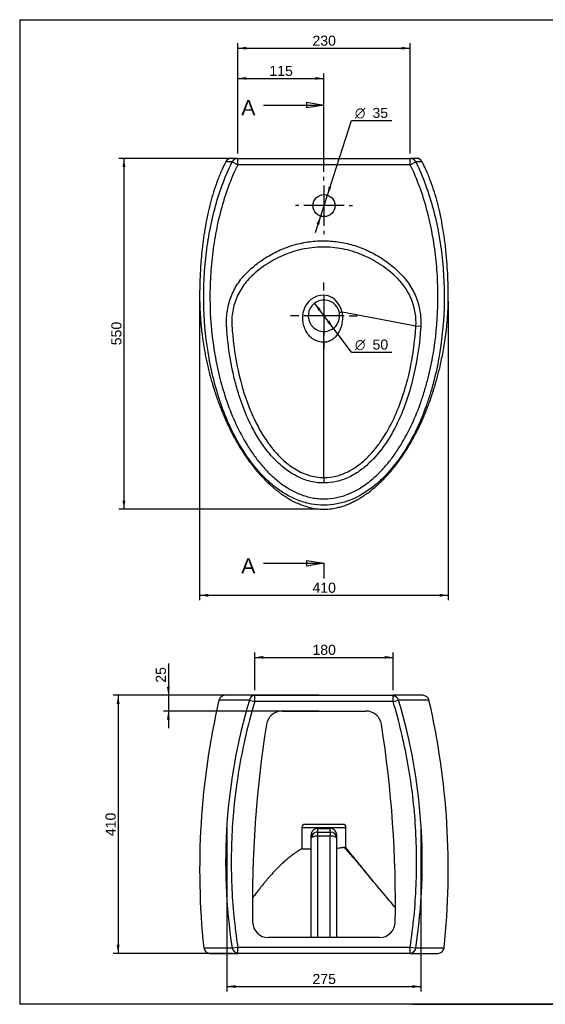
# Model space of a CAD drawing. Header units: millimetres. Extents: x 11 to 285, y 7 to 203.
# Tile 1 of 3: x 11 to 115, y 7 to 203. Entities that reach past the tile are written whole.
import ezdxf
from ezdxf.enums import TextEntityAlignment as Align
from ezdxf.lldxf.tags import DXFTag

# ---------------------------------------------------------------- set-up
doc = ezdxf.new("R2010")
doc.units = ezdxf.units.MM
for name, color, linetype in [('1', 7, 'Continuous'), ('BIDET_A_TERRA_MO', 7, 'Continuous'), ('Default', 7, 'Continuous'), ('Predefinito', 7, 'Continuous')]:
    doc.layers.add(name, color=color, linetype=linetype)
doc.styles.add('SEACAD_arial_ttf', font='arial.ttf')
doc.styles.add('SEACAD_semeca1_ttf', font='semeca1.ttf')
tags = doc.linetypes.add('CENTER2', pattern=[28.575, 19.05, -3.175, 3.175, -3.175]).pattern_tags.tags
tags[10:11] = [DXFTag(74, 4), DXFTag(75, 0), DXFTag(340, '0'), DXFTag(46, 0.0), DXFTag(50, 0.0), DXFTag(44, 0.0), DXFTag(45, 0.0)]
tags[8:9] = [DXFTag(74, 4), DXFTag(75, 0), DXFTag(340, '0'), DXFTag(46, 0.0), DXFTag(50, 0.0), DXFTag(44, 0.0), DXFTag(45, 0.0)]
tags[6:7] = [DXFTag(74, 4), DXFTag(75, 0), DXFTag(340, '0'), DXFTag(46, 0.0), DXFTag(50, 0.0), DXFTag(44, 0.0), DXFTag(45, 0.0)]
tags[4:5] = [DXFTag(74, 4), DXFTag(75, 0), DXFTag(340, '0'), DXFTag(46, 0.0), DXFTag(50, 0.0), DXFTag(44, 0.0), DXFTag(45, 0.0)]
doc.dimstyles.new('ISO_PALLINATURA', dxfattribs={"dimtxt": 2, "dimasz": 1.7, "dimexe": 1, "dimexo": 1, "dimgap": 1, "dimtad": 1, "dimdec": 0, "dimlfac": 8, "dimtxsty": 'SEACAD_arial_ttf', "dimblk1": '_SE_FILLED', "dimblk2": '_SE_FILLED', "dimsah": 1, "dimcen": 1, "dimadec": 0, "dimazin": 0, "dimtfac": 1, "dimtdec": 0, "dimtmove": 0, "dimatfit": 3, "dimfxl": 1, "dimtolj": 1, "dimarcsym": 0})

# ---------------------------------------------------------------- blocks, each defined once
blk = doc.blocks.new('SEANNOT_GROUP')
at = {"layer": 'Default', "color": 7, "linetype": 'CENTER2'}
for p, q in [((71.25, 170.92), (71.25, 171.61)), ((71.25, 169.92), (71.25, 161.92)), ((66.25, 165.92), (65.57, 165.92)), ((75.25, 165.92), (67.25, 165.92)), ((76.25, 165.92), (76.94, 165.92)), ((71.25, 160.92), (71.25, 160.23))]:
    blk.add_line(p, q, dxfattribs=at)
blk = doc.blocks.new('SEANNOT_GROUP1')
at = {"layer": 'Default', "color": 7, "linetype": 'CENTER2'}
for p, q in [((71.24, 149.04), (71.24, 150.67)), ((71.24, 148.04), (71.24, 140.04)), ((66.24, 144.04), (64.62, 144.04)), ((75.24, 144.04), (67.24, 144.04)), ((76.24, 144.04), (77.87, 144.04)), ((71.24, 139.04), (71.24, 137.42))]:
    blk.add_line(p, q, dxfattribs=at)
blk = doc.blocks.new('SE')
at = {"layer": 'BIDET_A_TERRA_MO', "color": 7, "linetype": 'Continuous'}
for p, q in [((54.13, 175.29), (52.84, 175.29)), ((53.02, 174.59), (54.13, 174.04)), ((54.13, 175.29), (88.36, 175.29)), ((54.13, 174.04), (54.13, 175.29)), ((89.64, 175.29), (88.36, 175.29)), ((88.36, 174.04), (88.36, 175.29)), ((88.36, 174.04), (89.47, 174.59)), ((88.36, 174.04), (54.13, 174.04)), ((89.5, 141.99), (74.83, 144.77)), ((74.83, 144.77), (74.83, 144.77)), ((74.83, 144.77), (74.83, 144.77)), ((71.24, 138.77), (71.24, 140.92)), ((90.45, 141.93), (89.5, 141.99)), ((71.24, 111.9), (71.24, 138.77)), ((71.24, 111.9), (71.24, 110.83))]:
    blk.add_line(p, q, dxfattribs=at)
blk.add_circle((71.25, 165.92), 2.19, dxfattribs=at)
for centre, radius, start, end in [((52.84, 174.04), 1.25, 90.0191, 153.0211), ((89.64, 174.04), 1.25, 26.9371, 89.9809), ((77.24, 142.69), 12.28, 356.7437, 45.6805), ((71.27, 143.92), 4.22, 90.401, 165.6733), ((71.24, 144.04), 3.12, 11.3828, 270), ((71.01, 144.51), 3.64, 34.4146, 86.3109), ((70.53, 143.9), 4.38, 11.4494, 37.4174), ((78.7, 125.22), 19.93, 101.2039, 102.7338), ((71.24, 144.04), 3.12, 270, 11.3828)]:
    blk.add_arc(centre, radius, start, end, dxfattribs=at)
for centre, major_axis, ratio, start_param, end_param in [((54.13, 174.04), (0, -1.25), 0.98847, 3.141593, 4.259219), ((88.36, 174.04), (0, 1.24), 1, -1.113045, 0)]:
    blk.add_ellipse(centre, major_axis=major_axis, ratio=ratio, start_param=start_param, end_param=end_param, dxfattribs=at)
for points, knots in [([(51.75, 174.6), (51.49, 174.09), (50.96, 173.04), (50.18, 171.13), (49.47, 169.11), (48.84, 167.02), (48.29, 164.81), (47.8, 162.47), (47.41, 160.13), (47.12, 157.91), (46.91, 155.85), (46.76, 153.92), (46.66, 152.14), (46.6, 150.51), (46.57, 149.06), (46.57, 147.88), (46.57, 146.94), (46.59, 146.19), (46.62, 145.49), (46.65, 144.79), (46.7, 143.97), (46.77, 142.95), (46.89, 141.7), (47.03, 140.44), (47.19, 139.27), (47.36, 138.21), (47.54, 137.13), (47.75, 136.01), (47.99, 134.86), (48.26, 133.69), (48.54, 132.57), (48.81, 131.52), (49.08, 130.6), (49.32, 129.8), (49.53, 129.12), (49.71, 128.57), (49.86, 128.12), (49.99, 127.74), (50.12, 127.36), (50.29, 126.9), (50.5, 126.32), (50.78, 125.61), (51.12, 124.75), (51.51, 123.81), (51.95, 122.84), (52.41, 121.86), (52.91, 120.85), (53.46, 119.8), (54.13, 118.61), (54.9, 117.33), (55.76, 116.03), (56.62, 114.83), (57.46, 113.76), (58.26, 112.81), (59.03, 111.97), (59.74, 111.24), (60.36, 110.65), (60.89, 110.18), (61.33, 109.8), (61.69, 109.5), (61.96, 109.29), (62.17, 109.13), (62.39, 108.96), (62.67, 108.75), (63.08, 108.46), (63.59, 108.12), (64.23, 107.72), (65.04, 107.26), (66.04, 106.77), (67.22, 106.31), (68.47, 105.94), (69.78, 105.69), (71.11, 105.6), (72.43, 105.66), (73.6, 105.85), (74.6, 106.1), (75.45, 106.38), (76.27, 106.71), (77.07, 107.08), (77.84, 107.48), (78.56, 107.91), (79.21, 108.33), (79.75, 108.7), (80.17, 109.01), (80.51, 109.27), (80.81, 109.51), (81.14, 109.78), (81.54, 110.12), (82.01, 110.54), (82.54, 111.04), (83.14, 111.64), (83.81, 112.34), (84.52, 113.15), (85.38, 114.2), (86.45, 115.62), (87.66, 117.42), (88.83, 119.41), (89.88, 121.42), (90.65, 123.07), (91.19, 124.31), (91.52, 125.12), (91.8, 125.83), (92.03, 126.44), (92.22, 126.95), (92.36, 127.36), (92.47, 127.66), (92.55, 127.89), (92.61, 128.08), (92.68, 128.27), (92.75, 128.49), (92.84, 128.75), (92.95, 129.09), (93.08, 129.52), (93.26, 130.1), (93.48, 130.85), (93.74, 131.76), (94.02, 132.83), (94.31, 134.04), (94.61, 135.4), (94.91, 136.91), (95.19, 138.58), (95.45, 140.4), (95.67, 142.35), (95.83, 144.42), (95.92, 146.59), (95.92, 148.85), (95.86, 151.24), (95.74, 153.82), (95.51, 156.59), (95.17, 159.52), (94.72, 162.31), (94.2, 164.83), (93.65, 167.02), (93.03, 169.1), (92.31, 171.14), (91.53, 173.06), (91, 174.1), (90.75, 174.6)], [0, 0, 0, 0, 0.009633, 0.023485, 0.036826, 0.049701, 0.063512, 0.079011, 0.093726, 0.107425, 0.120166, 0.132058, 0.143061, 0.153139, 0.162186, 0.169902, 0.175028, 0.179583, 0.183766, 0.188049, 0.192574, 0.19902, 0.207136, 0.215872, 0.222653, 0.229163, 0.235961, 0.243046, 0.250407, 0.257984, 0.265379, 0.272111, 0.278138, 0.283377, 0.287828, 0.291494, 0.294344, 0.296741, 0.299143, 0.302028, 0.30588, 0.310658, 0.316354, 0.322958, 0.329629, 0.336056, 0.342999, 0.350437, 0.358174, 0.368222, 0.378043, 0.387074, 0.395395, 0.403048, 0.410073, 0.416512, 0.421927, 0.426306, 0.430132, 0.433197, 0.435485, 0.436885, 0.438626, 0.440994, 0.444099, 0.448644, 0.453361, 0.459107, 0.466716, 0.474651, 0.482906, 0.491247, 0.499405, 0.50746, 0.515572, 0.521182, 0.526739, 0.532383, 0.53812, 0.543769, 0.549273, 0.554559, 0.558915, 0.562323, 0.565051, 0.56746, 0.570136, 0.573391, 0.577312, 0.581887, 0.587145, 0.593116, 0.599824, 0.607052, 0.618255, 0.632719, 0.646953, 0.660901, 0.674516, 0.680774, 0.686133, 0.690882, 0.694967, 0.698384, 0.701084, 0.703062, 0.704473, 0.705645, 0.706891, 0.708258, 0.709976, 0.712146, 0.714958, 0.718525, 0.723514, 0.729413, 0.736218, 0.743914, 0.752493, 0.762049, 0.772553, 0.7839, 0.796042, 0.808926, 0.822252, 0.836222, 0.850844, 0.866446, 0.884115, 0.902312, 0.921014, 0.936649, 0.949705, 0.963012, 0.976593, 0.990508, 1, 1, 1, 1]), ([(89.47, 174.59), (90.21, 173.09), (90.85, 171.57), (91.99, 168.46), (92.48, 166.88), (93.34, 163.67), (93.7, 162.04), (94.3, 158.77), (94.53, 157.12), (94.88, 153.82), (95, 152.16), (95.13, 148.84), (95.13, 147.18), (94.97, 142.2), (94.63, 138.92), (93.76, 134.04), (93.4, 132.43), (92.77, 130.02), (92.54, 129.21), (92.05, 127.62), (91.79, 126.84), (90.95, 124.5), (90.32, 122.98), (88.9, 120), (88.1, 118.55), (86.75, 116.44), (86.28, 115.75), (85.28, 114.42), (84.76, 113.77), (83.66, 112.53), (83.09, 111.93), (82.18, 111.08), (81.87, 110.81), (81.22, 110.27), (80.89, 110.01), (79.22, 108.76), (77.78, 107.93), (75.41, 107.05), (74.61, 106.82), (72.96, 106.51), (72.12, 106.42), (70.43, 106.42), (69.59, 106.5), (67.95, 106.8), (67.15, 107.02), (65.98, 107.46), (65.59, 107.62), (64.82, 107.97), (64.45, 108.16), (63.36, 108.76), (62.66, 109.22), (61.32, 110.2), (60.68, 110.74), (59.45, 111.88), (58.87, 112.48), (57.22, 114.34), (56.22, 115.68), (54.42, 118.49), (53.62, 119.95), (52.19, 122.93), (51.55, 124.46), (50.43, 127.58), (49.94, 129.18), (49.09, 132.4), (48.74, 134.01), (47.86, 138.89), (47.52, 142.17), (47.36, 147.15), (47.36, 148.82), (47.48, 152.14), (47.6, 153.79), (47.95, 157.08), (48.19, 158.73), (48.78, 161.99), (49.14, 163.63), (50, 166.85), (50.49, 168.44), (51.63, 171.56), (52.28, 173.09), (53.02, 174.59)], [0, 0, 0, 0, 0.03125, 0.03125, 0.0625, 0.0625, 0.09375, 0.09375, 0.125, 0.125, 0.15625, 0.15625, 0.1875, 0.1875, 0.25, 0.25, 0.28125, 0.28125, 0.296875, 0.296875, 0.3125, 0.3125, 0.34375, 0.34375, 0.375, 0.375, 0.390625, 0.390625, 0.40625, 0.40625, 0.421875, 0.421875, 0.429688, 0.429688, 0.4375, 0.4375, 0.46875, 0.46875, 0.484375, 0.484375, 0.5, 0.5, 0.515625, 0.515625, 0.53125, 0.53125, 0.539063, 0.539063, 0.546875, 0.546875, 0.5625, 0.5625, 0.578125, 0.578125, 0.59375, 0.59375, 0.625, 0.625, 0.65625, 0.65625, 0.6875, 0.6875, 0.71875, 0.71875, 0.75, 0.75, 0.8125, 0.8125, 0.84375, 0.84375, 0.875, 0.875, 0.90625, 0.90625, 0.9375, 0.9375, 0.96875, 0.96875, 1, 1, 1, 1]), ([(53.02, 174.59), (52.7, 174.59), (52.45, 174.6), (52.05, 174.6), (51.91, 174.6), (51.77, 174.6), (51.74, 174.61), (51.73, 174.61)], [0, 0, 0, 0, 0.125, 0.125, 0.25, 0.25, 0.3273696, 0.3273696, 0.3273696, 0.3273696]), ([(90.76, 174.61), (90.76, 174.61), (90.73, 174.61), (90.58, 174.6), (90.44, 174.6), (90.04, 174.6), (89.78, 174.59), (89.47, 174.59)], [0.6591395, 0.6591395, 0.6591395, 0.6591395, 0.75, 0.75, 0.875, 0.875, 1, 1, 1, 1]), ([(54.13, 174.04), (53.41, 172.59), (52.79, 171.11), (51.68, 168.09), (51.2, 166.56), (50.37, 163.45), (50.02, 161.86), (49.44, 158.7), (49.21, 157.11), (48.86, 153.91), (48.74, 152.31), (48.61, 149.1), (48.6, 147.48), (48.73, 142.65), (49.05, 139.47), (49.86, 134.74), (50.19, 133.17), (50.98, 130.05), (51.45, 128.5), (52.51, 125.46), (53.1, 123.97), (54.45, 121.06), (55.2, 119.64), (56.48, 117.57), (56.93, 116.9), (57.88, 115.59), (58.37, 114.95), (59.42, 113.73), (59.96, 113.14), (61.13, 112.01), (61.74, 111.48), (63.02, 110.49), (63.68, 110.03), (64.73, 109.43), (65.08, 109.24), (65.81, 108.88), (66.19, 108.72), (67.32, 108.28), (68.1, 108.05), (69.29, 107.82), (69.69, 107.76), (70.5, 107.68), (70.91, 107.66), (72.13, 107.67), (72.94, 107.76), (74.12, 108), (74.51, 108.1), (75.29, 108.33), (75.67, 108.47), (77.56, 109.22), (78.93, 110.06), (80.85, 111.56), (81.46, 112.1), (82.61, 113.23), (83.15, 113.82), (84.19, 115.04), (84.68, 115.68), (85.62, 116.99), (86.07, 117.67), (87.33, 119.73), (88.08, 121.14), (89.42, 124.05), (90.01, 125.53), (90.8, 127.8), (91.04, 128.57), (91.5, 130.11), (91.72, 130.89), (92.31, 133.23), (92.64, 134.8), (93.45, 139.53), (93.76, 142.71), (93.89, 147.53), (93.88, 149.14), (93.74, 152.35), (93.63, 153.95), (93.28, 157.14), (93.04, 158.73), (92.46, 161.89), (92.11, 163.46), (91.28, 166.57), (90.8, 168.1), (89.7, 171.11), (89.07, 172.59), (88.36, 174.04)], [0, 0, 0, 0, 0.03125, 0.03125, 0.0625, 0.0625, 0.09375, 0.09375, 0.125, 0.125, 0.15625, 0.15625, 0.1875, 0.1875, 0.25, 0.25, 0.28125, 0.28125, 0.3125, 0.3125, 0.34375, 0.34375, 0.375, 0.375, 0.390625, 0.390625, 0.40625, 0.40625, 0.421875, 0.421875, 0.4375, 0.4375, 0.453125, 0.453125, 0.460938, 0.460938, 0.46875, 0.46875, 0.484375, 0.484375, 0.492188, 0.492188, 0.5, 0.5, 0.515625, 0.515625, 0.523438, 0.523438, 0.53125, 0.53125, 0.5625, 0.5625, 0.578125, 0.578125, 0.59375, 0.59375, 0.609375, 0.609375, 0.625, 0.625, 0.65625, 0.65625, 0.6875, 0.6875, 0.703125, 0.703125, 0.71875, 0.71875, 0.75, 0.75, 0.8125, 0.8125, 0.84375, 0.84375, 0.875, 0.875, 0.90625, 0.90625, 0.9375, 0.9375, 0.96875, 0.96875, 1, 1, 1, 1]), ([(71.24, 110.83), (70.21, 110.83), (69.21, 110.97), (67.74, 111.38), (67.25, 111.55), (66.3, 111.94), (65.85, 112.17), (64.96, 112.66), (64.52, 112.93), (63.68, 113.52), (63.28, 113.84), (62.11, 114.82), (61.4, 115.54), (60.4, 116.68), (60.08, 117.08), (59.46, 117.89), (59.16, 118.3), (58.3, 119.57), (57.78, 120.44), (56.34, 123.1), (55.53, 124.95), (54.52, 127.83), (54.21, 128.8), (53.66, 130.75), (53.41, 131.73), (52.76, 134.69), (52.43, 136.68), (52.09, 139.7), (52, 140.71), (51.92, 141.97), (51.9, 142.23), (51.89, 142.74), (51.89, 142.99), (51.91, 143.74), (51.95, 144.24), (52.08, 145.24), (52.18, 145.73), (52.43, 146.71), (52.58, 147.2), (53.11, 148.61), (53.56, 149.51), (54.39, 150.78), (54.69, 151.19), (55.33, 151.98), (55.68, 152.35), (56.77, 153.41), (57.54, 154.06), (59.15, 155.26), (59.99, 155.8), (61.32, 156.52), (61.78, 156.75), (62.7, 157.18), (63.16, 157.37), (64.57, 157.9), (65.53, 158.19), (67, 158.52), (67.5, 158.62), (68.5, 158.77), (69, 158.83), (70.52, 158.95), (71.54, 158.95), (73.56, 158.82), (74.55, 158.67), (76.02, 158.35), (76.51, 158.23), (77.48, 157.94), (77.96, 157.78), (79.38, 157.25), (80.3, 156.83), (82.06, 155.87), (82.91, 155.34), (84.55, 154.14), (85.33, 153.48), (86.42, 152.43), (86.78, 152.07), (87.44, 151.31), (87.75, 150.91), (88.32, 150.09), (88.59, 149.66), (89.07, 148.78), (89.28, 148.32), (89.86, 146.91), (90.13, 145.95), (90.46, 143.97), (90.52, 142.95), (90.45, 141.93)], [0, 0, 0, 0, 0.03125, 0.03125, 0.046875, 0.046875, 0.0625, 0.0625, 0.078125, 0.078125, 0.09375, 0.09375, 0.125, 0.125, 0.140625, 0.140625, 0.15625, 0.15625, 0.1875, 0.1875, 0.25, 0.25, 0.28125, 0.28125, 0.3125, 0.3125, 0.375, 0.375, 0.40625, 0.40625, 0.414062, 0.414062, 0.421875, 0.421875, 0.4375, 0.4375, 0.453125, 0.453125, 0.46875, 0.46875, 0.5, 0.5, 0.515625, 0.515625, 0.53125, 0.53125, 0.5625, 0.5625, 0.59375, 0.59375, 0.609375, 0.609375, 0.625, 0.625, 0.65625, 0.65625, 0.671875, 0.671875, 0.6875, 0.6875, 0.71875, 0.71875, 0.75, 0.75, 0.765625, 0.765625, 0.78125, 0.78125, 0.8125, 0.8125, 0.84375, 0.84375, 0.875, 0.875, 0.890625, 0.890625, 0.90625, 0.90625, 0.921875, 0.921875, 0.9375, 0.9375, 0.96875, 0.96875, 1, 1, 1, 1]), ([(85.82, 151.47), (85.34, 151.95), (84.84, 152.4), (83.81, 153.25), (83.27, 153.66), (81.6, 154.79), (80.44, 155.44), (78.61, 156.24), (77.98, 156.48), (76.7, 156.9), (76.06, 157.08), (74.1, 157.51), (72.78, 157.67), (70.76, 157.7), (70.08, 157.67), (68.74, 157.55), (68.07, 157.46), (66.1, 157.09), (64.83, 156.71), (62.97, 155.96), (62.36, 155.68), (61.16, 155.06), (60.58, 154.73), (58.9, 153.64), (57.85, 152.82), (56.88, 151.89)], [0, 0, 0, 0, 0.0625, 0.0625, 0.125, 0.125, 0.25, 0.25, 0.3125, 0.3125, 0.375, 0.375, 0.5, 0.5, 0.5625, 0.5625, 0.625, 0.625, 0.75, 0.75, 0.8125, 0.8125, 0.875, 0.875, 1, 1, 1, 1]), ([(56.88, 151.89), (56.5, 151.54), (56.15, 151.16), (55.5, 150.38), (55.19, 149.96), (54.37, 148.68), (53.93, 147.76), (53.44, 146.31), (53.3, 145.82), (53.1, 144.82), (53.03, 144.32), (52.95, 143.31), (52.94, 142.8), (52.98, 142.03), (52.99, 141.78), (53.03, 141.27), (53.05, 141.01), (53.24, 138.71), (53.51, 136.69), (54.27, 132.68), (54.75, 130.7), (55.68, 127.76), (56.03, 126.79), (56.78, 124.89), (57.19, 123.95), (58.09, 122.12), (58.58, 121.23), (59.39, 119.92), (59.67, 119.49), (60.26, 118.64), (60.56, 118.23), (61.52, 117.02), (62.21, 116.26), (63.33, 115.21), (63.72, 114.87), (64.54, 114.24), (64.96, 113.94), (65.84, 113.4), (66.29, 113.15), (67.22, 112.71), (67.71, 112.52), (69.19, 112.06), (70.2, 111.9), (71.24, 111.9)], [0, 0, 0, 0, 0.03125, 0.03125, 0.0625, 0.0625, 0.125, 0.125, 0.15625, 0.15625, 0.1875, 0.1875, 0.21875, 0.21875, 0.234375, 0.234375, 0.25, 0.25, 0.375, 0.375, 0.5, 0.5, 0.5625, 0.5625, 0.625, 0.625, 0.6875, 0.6875, 0.71875, 0.71875, 0.75, 0.75, 0.8125, 0.8125, 0.84375, 0.84375, 0.875, 0.875, 0.90625, 0.90625, 0.9375, 0.9375, 1, 1, 1, 1]), ([(71.24, 138.77), (71.07, 138.77), (70.89, 138.79), (70.54, 138.83), (70.37, 138.87), (70.02, 138.96), (69.85, 139.02), (69.53, 139.17), (69.37, 139.25), (68.92, 139.52), (68.64, 139.75), (68.15, 140.26), (67.95, 140.54), (67.59, 141.15), (67.45, 141.48), (67.23, 142.15), (67.15, 142.5), (67.06, 143.2), (67.04, 143.55), (67.06, 144.09), (67.07, 144.26), (67.11, 144.53), (67.12, 144.62), (67.15, 144.79), (67.17, 144.88), (67.19, 144.97)], [0, 0, 0, 0, 0.0625, 0.0625, 0.125, 0.125, 0.1875, 0.1875, 0.25, 0.25, 0.375, 0.375, 0.5, 0.5, 0.625, 0.625, 0.75, 0.75, 0.875, 0.875, 0.9375, 0.9375, 0.96875, 0.96875, 1, 1, 1, 1]), ([(74.83, 144.77), (74.88, 144.45), (74.91, 144.12), (74.92, 143.46), (74.9, 143.13), (74.81, 142.48), (74.74, 142.16), (74.55, 141.53), (74.43, 141.23), (74.13, 140.64), (73.96, 140.37), (73.55, 139.86), (73.32, 139.63), (72.93, 139.33), (72.8, 139.24), (72.51, 139.08), (72.36, 139.01), (72.06, 138.9), (71.9, 138.85), (71.58, 138.79), (71.41, 138.77), (71.24, 138.77)], [0, 0, 0, 0, 0.125, 0.125, 0.25, 0.25, 0.375, 0.375, 0.5, 0.5, 0.625, 0.625, 0.75, 0.75, 0.8125, 0.8125, 0.875, 0.875, 0.9375, 0.9375, 1, 1, 1, 1]), ([(71.24, 111.9), (72.05, 111.9), (72.84, 112), (74.02, 112.28), (74.4, 112.4), (75.15, 112.68), (75.52, 112.83), (76.23, 113.18), (76.58, 113.37), (77.27, 113.78), (77.61, 114.01), (78.57, 114.71), (79.17, 115.22), (80.3, 116.32), (80.83, 116.9), (81.83, 118.12), (82.31, 118.76), (83.64, 120.75), (84.41, 122.13), (85.76, 125), (86.35, 126.49), (87.36, 129.51), (87.79, 131.04), (88.5, 134.13), (88.79, 135.69), (89.13, 138.04), (89.22, 138.83), (89.34, 140.01), (89.38, 140.41), (89.44, 141.2), (89.47, 141.59), (89.5, 141.99)], [0, 0, 0, 0, 0.0625, 0.0625, 0.09375, 0.09375, 0.125, 0.125, 0.15625, 0.15625, 0.1875, 0.1875, 0.25, 0.25, 0.3125, 0.3125, 0.375, 0.375, 0.5, 0.5, 0.625, 0.625, 0.75, 0.75, 0.875, 0.875, 0.9375, 0.9375, 0.96875, 0.96875, 1, 1, 1, 1]), ([(90.45, 141.93), (90.25, 138.62), (89.79, 135.37), (88.68, 130.57), (88.24, 128.99), (87.18, 125.86), (86.56, 124.31), (85.14, 121.32), (84.32, 119.88), (82.44, 117.13), (81.38, 115.86), (79.58, 114.18), (78.95, 113.65), (77.92, 112.94), (77.56, 112.71), (76.84, 112.29), (76.47, 112.1), (75.72, 111.75), (75.33, 111.6), (74.55, 111.32), (74.14, 111.21), (72.92, 110.92), (72.09, 110.83), (71.24, 110.83)], [0, 0, 0, 0, 0.25, 0.25, 0.375, 0.375, 0.5, 0.5, 0.625, 0.625, 0.75, 0.75, 0.8125, 0.8125, 0.84375, 0.84375, 0.875, 0.875, 0.90625, 0.90625, 0.9375, 0.9375, 1, 1, 1, 1])]:
    blk.add_open_spline(points, degree=3, knots=knots, dxfattribs=at)
for points in [[(51.73, 174.61), (51.73, 174.61), (51.73, 174.61), (51.73, 174.61)], [(90.76, 174.61), (90.76, 174.61), (90.76, 174.61), (90.76, 174.61)]]:
    blk.add_open_spline(points, degree=3, dxfattribs=at)
blk = doc.blocks.new('SE2')
at = {"color": 7, "linetype": 'Continuous', "style": 'SEACAD_arial_ttf'}
blk.add_text('A', height=3, dxfattribs=at).set_placement((54.84, 186.87), align=Align.TOP_LEFT)
blk = doc.blocks.new('SE3')
at = {"color": 7, "linetype": 'Continuous', "style": 'SEACAD_arial_ttf'}
blk.add_text('A', height=3, dxfattribs=at).set_placement((54.84, 95.88), align=Align.TOP_LEFT)
blk = doc.blocks.new('SE4')
at = {"color": 7, "linetype": 'Continuous'}
for points in [[(59.24, 185.87), (71.24, 185.87)], [(67.84, 185.31), (67.84, 186.44), (71.24, 185.87), (67.84, 185.31)]]:
    blk.add_lwpolyline(points, dxfattribs=at)
blk = doc.blocks.new('SE5')
at = {"color": 7, "linetype": 'Continuous'}
for points in [[(59.24, 94.88), (71.24, 94.88)], [(67.84, 94.31), (67.84, 95.45), (71.24, 94.88), (67.84, 94.31)]]:
    blk.add_lwpolyline(points, dxfattribs=at)
blk = doc.blocks.new('SE1')
at = {"layer": 'Default', "color": 7, "linetype": 'CENTER2'}
for p, q in [((71.24, 185.87), (71.24, 188.87)), ((71.24, 94.88), (71.24, 91.88))]:
    blk.add_line(p, q, dxfattribs=at)
at = {"layer": 'Default', "color": 7, "linetype": 'CENTER2', "const_width": 0.00035}
blk.add_lwpolyline([(71.24, 185.87), (71.24, 94.88)], dxfattribs=at)
at = {"layer": 'Default'}
for name in ['SE2', 'SE4', 'SE3', 'SE5']:
    blk.add_blockref(name, (0, 0), dxfattribs=at)
blk = doc.blocks.new('DMBLK1')
at = {"layer": 'Default', "linetype": 'Continuous'}
for points in [[(31.26, 173.59), (31.82, 173.59), (31.54, 175.29)], [(31.26, 107.32), (31.54, 105.62), (31.82, 107.32)]]:
    blk.add_hatch(color=7, dxfattribs=at).paths.add_polyline_path(points)
at = {"layer": 'Default', "color": 7, "linetype": 'Continuous'}
for p, q in [((53.13, 175.29), (30.54, 175.29)), ((31.54, 175.29), (31.54, 105.62)), ((70.24, 105.62), (30.54, 105.62))]:
    blk.add_line(p, q, dxfattribs=at)
at = {"layer": 'Default', "color": 7, "linetype": 'Continuous', "style": 'SEACAD_arial_ttf'}
blk.add_text('  550', height=2, rotation=90, dxfattribs=at).set_placement((29.04, 136.63), align=Align.TOP_LEFT)
blk = doc.blocks.new('_SE_FILLED')
at = {"color": 0}
blk.add_line((0, 0), (-1, 0), dxfattribs=at)
blk.add_solid([(0, 0), (-1, -0.1665), (-1, 0.1665), (0, 0)], dxfattribs=at)
blk = doc.blocks.new('DMBLK2')
at = {"layer": 'Default', "linetype": 'Continuous'}
for points in [[(48.27, 88.23), (48.27, 88.8), (46.57, 88.52)], [(94.21, 88.23), (95.91, 88.52), (94.21, 88.8)]]:
    blk.add_hatch(color=7, dxfattribs=at).paths.add_polyline_path(points)
at = {"layer": 'Default', "color": 7, "linetype": 'Continuous'}
for p, q in [((46.57, 146.88), (46.57, 87.52)), ((95.91, 146.93), (95.91, 87.52)), ((46.57, 88.52), (95.91, 88.52))]:
    blk.add_line(p, q, dxfattribs=at)
at = {"layer": 'Default', "color": 7, "linetype": 'Continuous', "style": 'SEACAD_arial_ttf'}
blk.add_text('  410', height=2, dxfattribs=at).set_placement((67.41, 91.02), align=Align.TOP_LEFT)
blk = doc.blocks.new('DMBLK3')
at = {"layer": 'Default', "linetype": 'Continuous'}
for points in [[(55.83, 197.46), (54.13, 197.18), (55.83, 196.9)], [(86.66, 197.46), (86.66, 196.9), (88.36, 197.18)]]:
    blk.add_hatch(color=7, dxfattribs=at).paths.add_polyline_path(points)
at = {"layer": 'Default', "color": 7, "linetype": 'Continuous'}
for p, q in [((54.13, 176.29), (54.13, 198.18)), ((88.36, 176.29), (88.36, 198.18)), ((54.13, 197.18), (88.36, 197.18))]:
    blk.add_line(p, q, dxfattribs=at)
at = {"layer": 'Default', "color": 7, "linetype": 'Continuous', "style": 'SEACAD_arial_ttf'}
blk.add_text('  230', height=2, dxfattribs=at).set_placement((67.41, 199.68), align=Align.TOP_LEFT)
blk = doc.blocks.new('DMBLK4')
at = {"layer": 'Default', "linetype": 'Continuous'}
for points in [[(55.83, 191.46), (54.13, 191.18), (55.83, 190.9)], [(69.55, 191.46), (69.55, 190.9), (71.25, 191.18)]]:
    blk.add_hatch(color=7, dxfattribs=at).paths.add_polyline_path(points)
at = {"layer": 'Default', "color": 7, "linetype": 'Continuous'}
for p, q in [((54.13, 176.29), (54.13, 192.18)), ((71.25, 172.61), (71.25, 192.18)), ((54.13, 191.18), (71.25, 191.18))]:
    blk.add_line(p, q, dxfattribs=at)
at = {"layer": 'Default', "color": 7, "linetype": 'Continuous', "style": 'SEACAD_arial_ttf'}
blk.add_text('  115', height=2, dxfattribs=at).set_placement((58.86, 193.68), align=Align.TOP_LEFT)
blk = doc.blocks.new('DMBLK11')
at = {"layer": 'Default', "linetype": 'Continuous'}
for points in [[(72.17, 169.71), (71.92, 168), (72.71, 169.53)], [(69.79, 162.3), (70.33, 162.13), (70.58, 163.84)]]:
    blk.add_hatch(color=7, dxfattribs=at).paths.add_polyline_path(points)
at = {"layer": 'Default', "color": 7, "linetype": 'Continuous'}
for p, q in [((71.92, 168), (76.69, 182.83)), ((76.69, 182.83), (84.7, 182.83)), ((69.54, 160.6), (71.92, 168))]:
    blk.add_line(p, q, dxfattribs=at)
for s, style, p in [('O', 'SEACAD_semeca1_ttf', (77.39, 185.33)), ('35', 'SEACAD_arial_ttf', (80.87, 185.33))]:
    blk.add_text(s, height=2, dxfattribs=dict(at, style=style)).set_placement(p, align=Align.TOP_LEFT)
blk = doc.blocks.new('SE8')
at = {"layer": 'BIDET_A_TERRA_MO', "color": 7, "linetype": 'Continuous'}
for p, q in [((57.5, 68.65), (51.61, 68.65)), ((57.5, 68.65), (84.99, 68.65)), ((57.5, 67.4), (57.5, 68.65)), ((90.88, 68.65), (84.99, 68.65)), ((84.99, 67.4), (84.99, 68.65)), ((56.44, 67.72), (57.5, 67.4)), ((84.99, 67.4), (57.5, 67.4)), ((84.99, 67.4), (86.05, 67.72)), ((62.93, 65.52), (79.56, 65.52)), ((74.99, 43.02), (67.49, 43.02)), ((66.87, 42.4), (75.62, 42.4)), ((66.87, 42.4), (66.87, 38.17)), ((69.99, 42.19), (69.99, 41.5)), ((69.99, 41.5), (72.49, 41.5)), ((69.99, 41.5), (69.99, 40.68)), ((72.49, 41.5), (72.49, 42.19)), ((72.49, 41.5), (72.49, 40.68)), ((75.62, 38.37), (75.62, 42.4)), ((68.74, 40.26), (68.74, 40.98)), ((68.74, 20.52), (68.74, 40.26)), ((72.49, 40.68), (69.99, 40.68)), ((69.99, 40.68), (69.99, 20.52)), ((72.49, 20.52), (72.49, 40.68)), ((73.74, 40.98), (73.74, 40.26)), ((73.74, 40.26), (73.74, 20.52)), ((82.27, 20.52), (60.21, 20.52)), ((53.02, 18.48), (54.13, 18.65)), ((54.13, 18.65), (88.36, 18.65)), ((54.13, 17.4), (54.13, 18.65)), ((88.36, 17.4), (88.36, 18.65)), ((88.36, 18.65), (89.47, 18.48)), ((48.62, 17.4), (54.13, 17.4)), ((88.36, 17.4), (54.13, 17.4)), ((88.36, 17.4), (93.87, 17.4))]:
    blk.add_line(p, q, dxfattribs=at)
for centre, radius, start, end in [((51.61, 67.4), 1.25, 90.0314, 167.027), ((90.88, 67.4), 1.25, 12.9616, 89.9302), ((196.32, 34.05), 149.75, 167.0212, 185.951), ((164.42, 35.48), 112.69, 163.3763, 188.6751), ((-21.93, 35.48), 112.69, 351.3249, 16.6237), ((-53.83, 34.05), 149.75, 354.049, 12.9788), ((62.93, 62.4), 3.13, 89.9999, 170.9739), ((79.56, 62.4), 3.13, 9.0268, 89.9999), ((282.05, 27.59), 225, 170.9739, 181.0179), ((-139.57, 27.59), 225, 358.9828, 9.0267), ((67.49, 42.4), 0.625, 90, 180), ((74.99, 42.4), 0.625, 0, 90), ((69.94, 40.98), 1.22, 87.6827, 141.7366), ((72.54, 40.98), 1.22, 38.3094, 92.2713), ((68.89, 31.21), 9.61, 41.5691, 48.9763), ((-983.18, -865.3), 1391.82, 39.84473, 39.99307), ((60.21, 23.65), 3.12, 181.0179, 270), ((82.27, 23.65), 3.12, 270, 358.9828), ((48.62, 18.65), 1.25, 185.9451, 269.9908), ((93.87, 18.65), 1.25, 270.0124, 354.0484), ((51.89, 18.65), 1.25, 269.9933, 270.0002)]:
    blk.add_arc(centre, radius, start, end, dxfattribs=at)
for centre, major_axis, ratio, start_param, end_param in [((57.5, 67.4), (0, -1.25), 0.878861, 3.141593, 4.455735), ((84.99, 67.4), (0, 1.11), 1, -1.28061, 0), ((69.99, 40.98), (0, 1.25), 1, 0.929443, 1.570796), ((69.99, 40.26), (1.25, 0), 0.994737, 1.570796, 3.141593), ((71.24, 42.62), (-4.37, 0), 0.103, 1.281045, 1.860548), ((72.49, 40.26), (-1.25, 0), 0.994737, 3.141593, 4.712389), ((72.49, 40.98), (0, -1.26), 0.994737, 1.570796, 2.209622), ((69.99, 40.26), (-1.25, 0), 0.33476, 4.712389, 6.283185), ((72.49, 40.26), (-1.25, 0), 0.33476, 3.141593, 4.712389), ((54.13, 18.65), (0, 1.12), 1, 1.7228, 3.141593), ((88.36, 18.65), (0, -1.25), 0.897049, 0, 1.434237)]:
    blk.add_ellipse(centre, major_axis=major_axis, ratio=ratio, start_param=start_param, end_param=end_param, dxfattribs=at)
for points, knots in [([(56.44, 67.72), (55.69, 67.72), (55.03, 67.72), (53.87, 67.72), (53.36, 67.72), (52.46, 67.72), (52.08, 67.71), (51.44, 67.7), (51.18, 67.7), (50.77, 67.69), (50.62, 67.69), (50.44, 67.68), (50.39, 67.68), (50.39, 67.68)], [0, 0, 0, 0, 0.03125, 0.03125, 0.0625, 0.0625, 0.09375, 0.09375, 0.125, 0.125, 0.15625, 0.15625, 0.184713, 0.184713, 0.184713, 0.184713]), ([(57.5, 67.4), (56.91, 65.43), (56.38, 63.45), (55.42, 59.45), (55, 57.44), (53.9, 51.38), (53.39, 47.31), (52.82, 39.11), (52.77, 35.01), (53.02, 28.86), (53.17, 26.81), (53.56, 22.72), (53.82, 20.68), (54.13, 18.65)], [0, 0, 0, 0, 0.125, 0.125, 0.25, 0.25, 0.5, 0.5, 0.75, 0.75, 0.875, 0.875, 1, 1, 1, 1]), ([(88.36, 18.65), (88.67, 20.68), (88.93, 22.72), (89.32, 26.81), (89.46, 28.86), (89.72, 35.01), (89.66, 39.11), (89.1, 47.31), (88.59, 51.38), (87.49, 57.44), (87.06, 59.45), (86.11, 63.45), (85.58, 65.43), (84.99, 67.4)], [0, 0, 0, 0, 0.125, 0.125, 0.25, 0.25, 0.5, 0.5, 0.75, 0.75, 0.875, 0.875, 1, 1, 1, 1]), ([(92.1, 67.68), (92.09, 67.68), (92.05, 67.68), (91.87, 67.69), (91.72, 67.69), (91.11, 67.7), (90.49, 67.71), (89.15, 67.72), (88.63, 67.72), (87.46, 67.72), (86.8, 67.72), (86.05, 67.72)], [0.8156921, 0.8156921, 0.8156921, 0.8156921, 0.84375, 0.84375, 0.875, 0.875, 0.9375, 0.9375, 0.96875, 0.96875, 1, 1, 1, 1]), ([(66.88, 38.17), (66.64, 38.03), (66.14, 37.75), (65.34, 37.22), (64.54, 36.62), (63.81, 36.02), (63.15, 35.43), (62.55, 34.86), (62.01, 34.32), (61.49, 33.78), (61.01, 33.25), (60.57, 32.76), (60.25, 32.39), (60.02, 32.13), (59.87, 31.95), (59.77, 31.82), (59.67, 31.71), (59.54, 31.55), (59.34, 31.31), (59.06, 30.97), (58.69, 30.5), (58.24, 29.93), (57.71, 29.24), (57.31, 28.71), (57.09, 28.4), (57.07, 28.38)], [0, 0, 0, 0, 0.0333349, 0.0788293, 0.1216159, 0.1616863, 0.1989663, 0.2333497, 0.2647102, 0.2929293, 0.3254845, 0.3520793, 0.3730519, 0.3853603, 0.3946599, 0.4009005, 0.4056209, 0.4135574, 0.4250742, 0.4437042, 0.4677081, 0.4972509, 0.5325254, 0.5737503, 0.5780834, 0.5780834, 0.5780834, 0.5780834]), ([(66.87, 38.17), (66.87, 38.17), (66.87, 38.17), (66.89, 38.17), (66.92, 38.17), (67.02, 38.17), (67.09, 38.17), (67.27, 38.17), (67.37, 38.17), (67.62, 38.17), (67.76, 38.17), (68.06, 38.17), (68.23, 38.17), (68.52, 38.17), (68.63, 38.17), (68.74, 38.17)], [0.6078806, 0.6078806, 0.6078806, 0.6078806, 0.625, 0.625, 0.6875, 0.6875, 0.75, 0.75, 0.8125, 0.8125, 0.875, 0.875, 0.9375, 0.9375, 0.973605, 0.973605, 0.973605, 0.973605]), ([(73.75, 38.28), (73.76, 38.28), (73.76, 38.28), (73.85, 38.3), (73.94, 38.31), (74.18, 38.34), (74.34, 38.37), (74.55, 38.4), (74.62, 38.41), (74.75, 38.43), (74.82, 38.43), (75, 38.45), (75.1, 38.46), (75.19, 38.46)], [0.1173842, 0.1173842, 0.1173842, 0.1173842, 0.125, 0.125, 0.25, 0.25, 0.5, 0.5, 0.625, 0.625, 0.75, 0.75, 1, 1, 1, 1]), ([(75.19, 38.46), (75.35, 38.48), (75.47, 38.47), (75.56, 38.43), (75.58, 38.41), (75.6, 38.4)], [0, 0, 0, 0, 0.125, 0.125, 0.1690697, 0.1690697, 0.1690697, 0.1690697]), ([(81.07, 31.68), (80.95, 31.82), (80.72, 32.1), (80.33, 32.58), (79.95, 33.04), (79.62, 33.45), (79.33, 33.81), (79.08, 34.12), (78.9, 34.34), (78.79, 34.48), (78.71, 34.57), (78.6, 34.71), (78.43, 34.92), (78.18, 35.23), (77.86, 35.62), (77.48, 36.09), (77.03, 36.64), (76.53, 37.26), (76.03, 37.87), (75.73, 38.23), (75.6, 38.4)], [0, 0, 0, 0, 0.06596, 0.146955, 0.216741, 0.275938, 0.325016, 0.372653, 0.405503, 0.419394, 0.429895, 0.445244, 0.47837, 0.523641, 0.581065, 0.650641, 0.732359, 0.826199, 0.931956, 1, 1, 1, 1]), ([(83.12, 29.21), (82.01, 30.54), (80.91, 31.87), (79.18, 33.94), (78.56, 34.68), (77.63, 35.79), (77.32, 36.16), (76.7, 36.88), (76.39, 37.24), (76.08, 37.59)], [0.5271041, 0.5271041, 0.5271041, 0.5271041, 0.75, 0.75, 0.875, 0.875, 0.9375, 0.9375, 1, 1, 1, 1]), ([(47.37, 18.52), (47.37, 18.52), (47.39, 18.52), (47.48, 18.52), (47.6, 18.51), (47.95, 18.51), (48.19, 18.5), (48.78, 18.49), (49.14, 18.49), (50, 18.48), (50.49, 18.48), (51.63, 18.47), (52.28, 18.47), (53.02, 18.48)], [0.8271724, 0.8271724, 0.8271724, 0.8271724, 0.84375, 0.84375, 0.875, 0.875, 0.90625, 0.90625, 0.9375, 0.9375, 0.96875, 0.96875, 1, 1, 1, 1]), ([(89.47, 18.48), (90.21, 18.47), (90.85, 18.47), (91.99, 18.48), (92.48, 18.48), (93.34, 18.49), (93.7, 18.49), (94.3, 18.5), (94.53, 18.51), (94.88, 18.51), (95, 18.52), (95.1, 18.52), (95.11, 18.52), (95.11, 18.52)], [0, 0, 0, 0, 0.03125, 0.03125, 0.0625, 0.0625, 0.09375, 0.09375, 0.125, 0.125, 0.15625, 0.15625, 0.1730047, 0.1730047, 0.1730047, 0.1730047])]:
    blk.add_open_spline(points, degree=3, knots=knots, dxfattribs=at)
for points in [[(50.39, 67.68), (50.39, 67.68), (50.39, 67.68), (50.39, 67.68)], [(92.1, 67.68), (92.1, 67.68), (92.1, 67.68), (92.1, 67.68)]]:
    blk.add_open_spline(points, degree=3, dxfattribs=at)
blk = doc.blocks.new('DMBLK13')
at = {"layer": 'Default', "linetype": 'Continuous'}
for points in [[(59.2, 76.48), (57.5, 76.19), (59.2, 75.91)], [(83.29, 76.48), (83.29, 75.91), (84.99, 76.19)]]:
    blk.add_hatch(color=7, dxfattribs=at).paths.add_polyline_path(points)
at = {"layer": 'Default', "color": 7, "linetype": 'Continuous'}
for p, q in [((57.5, 69.65), (57.5, 77.19)), ((84.99, 69.65), (84.99, 77.19)), ((57.5, 76.19), (84.99, 76.19))]:
    blk.add_line(p, q, dxfattribs=at)
at = {"layer": 'Default', "color": 7, "linetype": 'Continuous', "style": 'SEACAD_arial_ttf'}
blk.add_text('  180', height=2, dxfattribs=at).set_placement((67.41, 78.69), align=Align.TOP_LEFT)
blk = doc.blocks.new('DMBLK14')
at = {"layer": 'Default', "linetype": 'Continuous'}
for points in [[(30.11, 66.95), (30.68, 66.95), (30.39, 68.65)], [(30.11, 19.1), (30.39, 17.4), (30.68, 19.1)]]:
    blk.add_hatch(color=7, dxfattribs=at).paths.add_polyline_path(points)
at = {"layer": 'Default', "color": 7, "linetype": 'Continuous'}
for p, q in [((56.5, 68.65), (29.39, 68.65)), ((30.39, 68.65), (30.39, 17.4)), ((53.13, 17.4), (29.39, 17.4))]:
    blk.add_line(p, q, dxfattribs=at)
at = {"layer": 'Default', "color": 7, "linetype": 'Continuous', "style": 'SEACAD_arial_ttf'}
blk.add_text('410', height=2, rotation=90, dxfattribs=at).set_placement((27.89, 40.68), align=Align.TOP_LEFT)
blk = doc.blocks.new('DMBLK15')
at = {"layer": 'Default', "linetype": 'Continuous'}
for points in [[(40.08, 70.35), (40.37, 68.65), (40.65, 70.35)], [(40.08, 63.82), (40.65, 63.82), (40.37, 65.52)]]:
    blk.add_hatch(color=7, dxfattribs=at).paths.add_polyline_path(points)
at = {"layer": 'Default', "color": 7, "linetype": 'Continuous'}
for p, q in [((40.37, 74.98), (40.37, 62.12)), ((70.24, 68.65), (39.37, 68.65)), ((70.24, 65.52), (39.37, 65.52))]:
    blk.add_line(p, q, dxfattribs=at)
at = {"layer": 'Default', "color": 7, "linetype": 'Continuous', "style": 'SEACAD_arial_ttf'}
blk.add_text('25', height=2, rotation=90, dxfattribs=at).set_placement((37.87, 71.15), align=Align.TOP_LEFT)
blk = doc.blocks.new('DMBLK16')
at = {"layer": 'Default', "linetype": 'Continuous'}
for points in [[(53.7, 10.53), (53.7, 11.1), (52, 10.81)], [(88.79, 10.53), (90.49, 10.81), (88.79, 11.1)]]:
    blk.add_hatch(color=7, dxfattribs=at).paths.add_polyline_path(points)
at = {"layer": 'Default', "color": 7, "linetype": 'Continuous'}
for p, q in [((52, 42.29), (52, 9.81)), ((90.49, 42.29), (90.49, 9.81)), ((52, 10.81), (90.49, 10.81))]:
    blk.add_line(p, q, dxfattribs=at)
at = {"layer": 'Default', "color": 7, "linetype": 'Continuous', "style": 'SEACAD_arial_ttf'}
blk.add_text('  275', height=2, dxfattribs=at).set_placement((67.41, 13.31), align=Align.TOP_LEFT)
blk = doc.blocks.new('DMBLK20')
at = {"layer": 'Default', "linetype": 'Continuous'}
for points in [[(70.16, 145.01), (70.61, 145.35), (69.36, 146.54)], [(71.88, 142.74), (73.13, 141.55), (72.33, 143.08)]]:
    blk.add_hatch(color=7, dxfattribs=at).paths.add_polyline_path(points)
at = {"layer": 'Default', "color": 7, "linetype": 'Continuous'}
for q in [(69.36, 146.54), (84.72, 136.82)]:
    blk.add_line((76.7, 136.82), q, dxfattribs=at)
for s, style, p in [('O', 'SEACAD_semeca1_ttf', (77.4, 139.32)), ('50', 'SEACAD_arial_ttf', (80.88, 139.32))]:
    blk.add_text(s, height=2, dxfattribs=dict(at, style=style)).set_placement(p, align=Align.TOP_LEFT)

msp = doc.modelspace()

# ---------------------------------------------------------------- linework, layer by layer
at = {"layer": '1', "color": 7, "linetype": 'Continuous'}
for p, q in [((10.8564, 202.845), (284.3566, 202.845)), ((10.8564, 202.845), (10.8564, 7.2813)), ((284.3566, 7.2813), (10.8564, 7.2813)), ((88.7928, 7.3094), (284.3566, 7.3094))]:
    msp.add_line(p, q, dxfattribs=at)
at = {"layer": 'Predefinito', "color": 7, "linetype": 'Continuous'}
msp.add_line((88.7928, 7.3094), (88.7928, 7.2813), dxfattribs=at)

# ---------------------------------------------------------------- block references
at = {"layer": 'Default'}
for name in ['SE1', 'SE', 'SEANNOT_GROUP', 'SEANNOT_GROUP1', 'SE8']:
    msp.add_blockref(name, (0, 0), dxfattribs=at)

# ---------------------------------------------------------------- dimensions: what is measured, and where the dimension line sits
at = {"layer": 'Default', "color": 7, "linetype": 'Continuous'}
for base, p1, p2, angle, text, picture, middle, dimtype in [((54.1279, 197.1814), (54.1279, 175.2932), (88.3596, 175.2932), 0, '\\A1;  230 {}', 'DMBLK3', (71.2438, 197.1814), 161), ((31.5402, 105.6206), (54.1279, 175.2932), (71.2429, 105.6206), 90, '\\A1;  550 {}', 'DMBLK1', (31.5402, 140.4569), 160), ((46.5691, 88.5167), (46.5691, 147.8815), (95.9146, 147.93), 0.056278, '\\A1;  410 {}', 'DMBLK2', (71.2418, 88.5167), 161)]:
    dim = msp.add_linear_dim(base=base, p1=p1, p2=p2, angle=angle, text=text, dimstyle='ISO_PALLINATURA', dxfattribs=at)
    dim.commit()
    dim.dimension.update_dxf_attribs({"geometry": picture, "text_midpoint": middle, "dimtype": dimtype})
dim = msp.add_linear_dim(base=(71.253, 191.1814), p1=(54.1279, 175.2932), p2=(71.253, 165.9182), text='\\A1;  115 {}', dimstyle='ISO_PALLINATURA', dxfattribs=at)
dim.commit()
dim.dimension.update_dxf_attribs({"geometry": 'DMBLK4', "text_midpoint": (62.6905, 191.1814), "dimtype": 160})
for p1, p2, picture, middle in [((70.5834, 163.8357), (71.9226, 168.0007), 'DMBLK11', (76.6894, 182.8251)), ((73.1287, 141.5506), (69.3589, 146.5357), 'DMBLK20', (76.704, 136.8227))]:
    dim = msp.add_diameter_dim_2p(p1=p1, p2=p2, text='\\A1;<>', dimstyle='ISO_PALLINATURA', override={"dimtad": 0, "dimtih": 1, "dimtoh": 1, "dimdec": 2, "dimtdec": 2, "dimtofl": 0}, dxfattribs=at)
    dim.commit()
    dim.dimension.update_dxf_attribs({"geometry": picture, "text_midpoint": middle, "dimtype": 163})
for base, p1, p2, angle, text, picture, middle, dimtype in [((57.5005, 76.1944), (57.5005, 68.6492), (84.9871, 68.6492), 0, '\\A1;  180 {}', 'DMBLK13', (71.2438, 76.1944), 161), ((40.3655, 68.6492), (71.2438, 68.6492), (71.2438, 65.5243), 270.000006, '\\A1;<>', 'DMBLK15', (40.3655, 70.4484), 161), ((30.3941, 17.3992), (57.5005, 68.6492), (54.1279, 17.3992), 90, '\\A1;<>', 'DMBLK14', (30.3941, 43.0242), 160), ((51.9988, 10.8131), (51.9988, 43.2874), (90.4888, 43.2874), 0, '\\A1;  275 {}', 'DMBLK16', (71.2438, 10.8131), 161)]:
    dim = msp.add_linear_dim(base=base, p1=p1, p2=p2, angle=angle, text=text, dimstyle='ISO_PALLINATURA', override={"dimdec": 2, "dimtdec": 2}, dxfattribs=at)
    dim.commit()
    dim.dimension.update_dxf_attribs({"geometry": picture, "text_midpoint": middle, "dimtype": dimtype})

doc.saveas('drawing.dxf')
